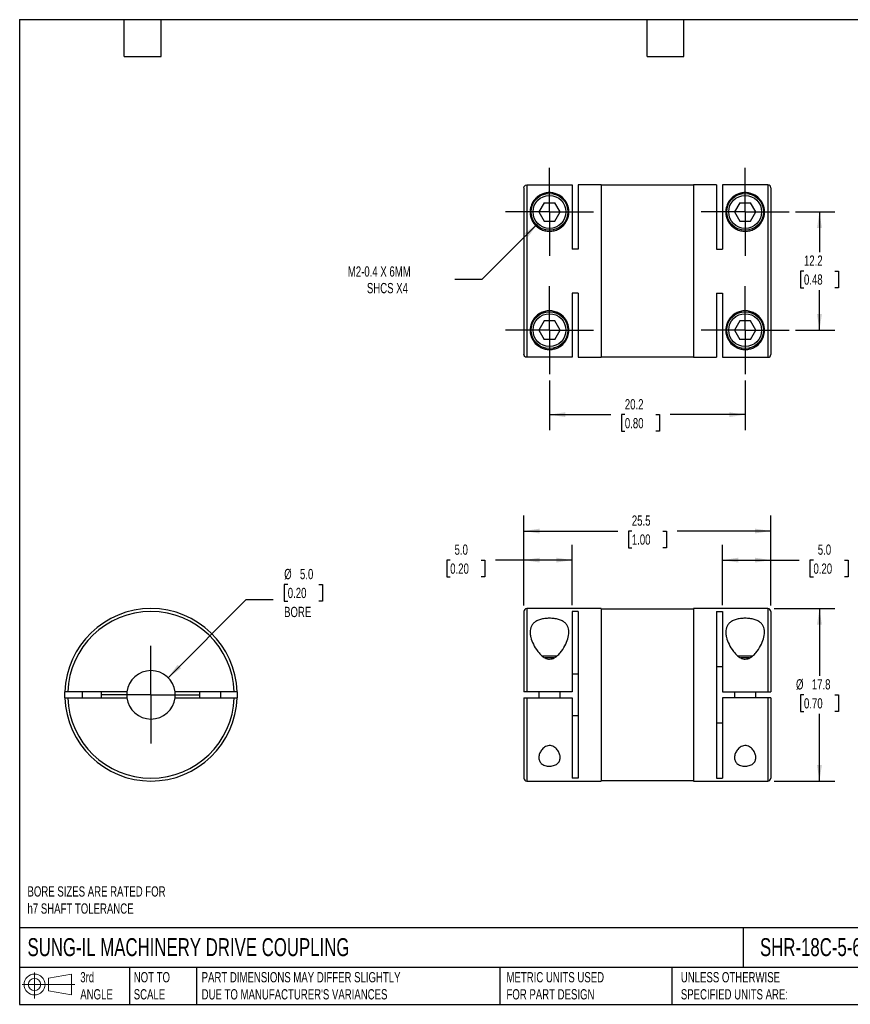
# Model space of a CAD drawing. Header units: millimetres. Extents: x 3 to 137, y 3 to 105.
# Tile 1 of 2: x 3 to 89, y 3 to 105. Entities that reach past the tile are written whole.
import ezdxf

# ---------------------------------------------------------------- set-up
doc = ezdxf.new("R2010")
doc.units = ezdxf.units.MM
doc.header["$LTSCALE"] = 0.5
doc.linetypes.add('SLD-Center', pattern=[19.05, 15.24, -1.27, 1.27, -1.27])
doc.linetypes.add('SLD-Solid', pattern=[0])
doc.layers.add('CENTER', color=40, linetype='SLD-Center')
doc.layers.add('SLD-DEFPOINTS', color=7, linetype='Continuous')
doc.layers.add('DIMENSIONS', color=140, linetype='SLD-Solid', lineweight=25)
doc.layers.add('TEXT', color=140, linetype='SLD-Solid', lineweight=25)
doc.styles.add('SLDTEXTSTYLE0', font='TXT', dxfattribs={"width": 0.7})
doc.dimstyles.new('SLDDIMSTYLE0', dxfattribs={"dimtxt": 1.079004, "dimasz": 1.651, "dimexe": 0, "dimexo": 0.0625, "dimgap": 0.269751, "dimtad": 0, "dimtih": 1, "dimtoh": 1, "dimdec": 1, "dimrnd": 1e-09, "dimzin": 4, "dimdsep": 46, "dimtxsty": 'SLDTEXTSTYLE0', "dimsah": 1, "dimcen": 0.09, "dimadec": 0, "dimazin": 1, "dimtfac": 1, "dimtdec": 1, "dimtofl": 0, "dimtmove": 0, "dimatfit": 3, "dimfxl": 0, "dimfrac": 2, "dimtolj": 1, "dimtzin": 12, "dimarcsym": 0})
doc.dimstyles.new('SLDDIMSTYLE1', dxfattribs={"dimtxt": 1.079004, "dimasz": 1.651, "dimexe": 0, "dimexo": 0.0625, "dimgap": 0.269751, "dimtad": 0, "dimtih": 1, "dimtoh": 1, "dimdec": 1, "dimrnd": 1e-09, "dimzin": 12, "dimdsep": 46, "dimtxsty": 'SLDTEXTSTYLE0', "dimsah": 1, "dimcen": 0.09, "dimadec": 0, "dimazin": 3, "dimtfac": 1, "dimtdec": 1, "dimtofl": 0, "dimtmove": 0, "dimatfit": 3, "dimfxl": 0, "dimfrac": 2, "dimtolj": 1, "dimtzin": 12, "dimarcsym": 0})
doc.dimstyles.new('SLDDIMSTYLE3', dxfattribs={"dimtxt": 1.079004, "dimasz": 1.651, "dimexe": 0, "dimexo": 0.0625, "dimgap": 0.269751, "dimtad": 0, "dimtih": 1, "dimtoh": 1, "dimdec": 1, "dimrnd": 1e-09, "dimzin": 12, "dimdsep": 46, "dimtxsty": 'SLDTEXTSTYLE0', "dimsah": 1, "dimcen": 0, "dimadec": 0, "dimazin": 3, "dimtfac": 1, "dimtdec": 1, "dimtofl": 0, "dimtmove": 0, "dimatfit": 3, "dimfxl": 0, "dimfrac": 2, "dimtolj": 1, "dimtzin": 12, "dimarcsym": 0})
doc.dimstyles.new('SLDDIMSTYLE4', dxfattribs={"dimtxt": 1.079004, "dimasz": 1.651, "dimexe": 0, "dimexo": 0.0625, "dimgap": 0.269751, "dimtad": 0, "dimtih": 1, "dimtoh": 1, "dimdec": 1, "dimrnd": 1e-09, "dimzin": 4, "dimdsep": 46, "dimtxsty": 'SLDTEXTSTYLE0', "dimsah": 1, "dimcen": 0, "dimadec": 0, "dimazin": 1, "dimtfac": 1, "dimtdec": 1, "dimtofl": 0, "dimtmove": 0, "dimatfit": 3, "dimfxl": 0, "dimfrac": 2, "dimtolj": 1, "dimtzin": 12, "dimarcsym": 0})

# ---------------------------------------------------------------- blocks, each defined once
blk = doc.blocks.new('Block11')
at = {"color": 7, "linetype": 'SLD-Solid', "lineweight": 18}
for p, q in [((1.29, 2.66), (1.29, 0)), ((2.74, 2.08), (5.09, 2.52)), ((2.74, 0.8), (2.74, 2.08)), ((5.09, 2.52), (5.09, 0.37)), ((0, 1.44), (5.44, 1.44)), ((2.74, 0.8), (5.09, 0.37))]:
    blk.add_line(p, q, dxfattribs=at)
for radius in [1.08, 0.643]:
    blk.add_circle((1.29, 1.44), radius, dxfattribs=at)
blk = doc.blocks.new('Block12')
at = {"layer": 'SLD-DEFPOINTS'}
blk.add_blockref('Block11', (0, 0), dxfattribs=at)
blk = doc.blocks.new('_D')
at = {"layer": 'DIMENSIONS'}
for p, q in [((75.72, 44.35), (75.72, 50.6)), ((80.72, 44.34), (80.72, 50.6)), ((75.72, 49.01), (80.72, 49.01)), ((80.72, 49.01), (83.66, 49.01)), ((85.12, 49.01), (84.76, 49.01)), ((84.76, 49.01), (84.76, 47.29)), ((88.32, 49.01), (88.69, 49.01)), ((88.69, 49.01), (88.69, 47.29)), ((84.76, 47.29), (85.12, 47.29)), ((88.69, 47.29), (88.32, 47.29))]:
    blk.add_line(p, q, dxfattribs=at)
for points in [[(75.72, 49.01), (77.37, 48.76), (77.37, 49.26)], [(80.72, 49.01), (79.07, 49.26), (79.07, 48.76)]]:
    blk.add_solid(points, dxfattribs=at)
at = {"layer": 'DIMENSIONS', "char_height": 1.058, "attachment_point": 1, "style": 'SLDTEXTSTYLE0'}
for s, insert in [('5.0', (85.57, 50.62)), ('0.20', (85.12, 48.66))]:
    blk.add_mtext(s, dxfattribs=dict(at, insert=insert))
blk = doc.blocks.new('_D_1')
at = {"layer": 'DIMENSIONS'}
for p, q in [((55.22, 44.34), (55.22, 50.6)), ((60.22, 44.35), (60.22, 50.6)), ((47.62, 49.01), (47.26, 49.01)), ((47.26, 49.01), (47.26, 47.29)), ((50.83, 49.01), (51.19, 49.01)), ((51.19, 49.01), (51.19, 47.29)), ((55.22, 49.01), (52.29, 49.01)), ((60.22, 49.01), (55.22, 49.01)), ((47.26, 47.29), (47.62, 47.29)), ((51.19, 47.29), (50.83, 47.29))]:
    blk.add_line(p, q, dxfattribs=at)
for points in [[(55.22, 49.01), (56.87, 48.76), (56.87, 49.26)], [(60.22, 49.01), (58.57, 49.26), (58.57, 48.76)]]:
    blk.add_solid(points, dxfattribs=at)
at = {"layer": 'DIMENSIONS', "char_height": 1.058, "attachment_point": 1, "style": 'SLDTEXTSTYLE0'}
for s, insert in [('5.0', (48.07, 50.62)), ('0.20', (47.62, 48.66))]:
    blk.add_mtext(s, dxfattribs=dict(at, insert=insert))
blk = doc.blocks.new('_D_2')
at = {"layer": 'DIMENSIONS'}
for p, q in [((55.22, 44.34), (55.22, 53.6)), ((80.72, 44.34), (80.72, 53.6)), ((55.22, 52.01), (64.91, 52.01)), ((66.37, 52.01), (66.01, 52.01)), ((66.01, 52.01), (66.01, 50.29)), ((69.58, 52.01), (69.94, 52.01)), ((69.94, 52.01), (69.94, 50.29)), ((80.72, 52.01), (71.04, 52.01)), ((66.01, 50.29), (66.37, 50.29)), ((69.94, 50.29), (69.58, 50.29))]:
    blk.add_line(p, q, dxfattribs=at)
for points in [[(55.22, 52.01), (56.87, 51.76), (56.87, 52.26)], [(80.72, 52.01), (79.07, 52.26), (79.07, 51.76)]]:
    blk.add_solid(points, dxfattribs=at)
at = {"layer": 'DIMENSIONS', "char_height": 1.058, "attachment_point": 1, "style": 'SLDTEXTSTYLE0'}
for s, insert in [('25.5', (66.37, 53.62)), ('1.00', (66.37, 51.66))]:
    blk.add_mtext(s, dxfattribs=dict(at, insert=insert))
blk = doc.blocks.new('_D_3')
at = {"layer": 'DIMENSIONS'}
for p, q in [((81.06, 44.01), (87.33, 44.01)), ((85.74, 44.01), (85.74, 37.07)), ((84.14, 35.11), (83.77, 35.11)), ((83.77, 35.11), (83.77, 33.39)), ((87.34, 35.11), (87.7, 35.11)), ((87.7, 35.11), (87.7, 33.39)), ((83.77, 33.39), (84.14, 33.39)), ((85.74, 26.21), (85.74, 33.15)), ((87.7, 33.39), (87.34, 33.39)), ((81.06, 26.21), (87.33, 26.21))]:
    blk.add_line(p, q, dxfattribs=at)
for points in [[(85.74, 44.01), (85.49, 42.36), (85.99, 42.36)], [(85.74, 26.21), (85.99, 27.86), (85.49, 27.86)]]:
    blk.add_solid(points, dxfattribs=at)
at = {"layer": 'DIMENSIONS', "char_height": 1.058, "attachment_point": 1, "style": 'SLDTEXTSTYLE0'}
for s, insert in [('%%c', (83.32, 36.72)), ('17.8', (84.95, 36.72)), ('0.70', (84.14, 34.76))]:
    blk.add_mtext(s, dxfattribs=dict(at, insert=insert))
blk = doc.blocks.new('_D_5')
at = {"layer": 'DIMENSIONS'}
for p, q in [((57.87, 67.56), (57.87, 62.43)), ((78.07, 67.56), (78.07, 62.43)), ((57.87, 64.02), (64.19, 64.02)), ((65.65, 64.02), (65.29, 64.02)), ((65.29, 64.02), (65.29, 62.3)), ((68.86, 64.02), (69.22, 64.02)), ((69.22, 64.02), (69.22, 62.3)), ((78.07, 64.02), (70.32, 64.02)), ((65.29, 62.3), (65.65, 62.3)), ((69.22, 62.3), (68.86, 62.3))]:
    blk.add_line(p, q, dxfattribs=at)
for points in [[(57.87, 64.02), (59.52, 63.77), (59.52, 64.27)], [(78.07, 64.02), (76.42, 64.27), (76.42, 63.77)]]:
    blk.add_solid(points, dxfattribs=at)
at = {"layer": 'DIMENSIONS', "char_height": 1.058, "attachment_point": 1, "style": 'SLDTEXTSTYLE0'}
for s, insert in [('20.2', (65.65, 65.62)), ('0.80', (65.65, 63.67))]:
    blk.add_mtext(s, dxfattribs=dict(at, insert=insert))
blk = doc.blocks.new('_D_6')
at = {"layer": 'DIMENSIONS'}
for p, q in [((83.25, 84.94), (87.33, 84.94)), ((85.74, 84.94), (85.74, 80.79)), ((84.14, 78.84), (83.77, 78.84)), ((83.77, 78.84), (83.77, 77.12)), ((87.34, 78.84), (87.7, 78.84)), ((87.7, 78.84), (87.7, 77.12)), ((83.77, 77.12), (84.14, 77.12)), ((85.74, 72.74), (85.74, 76.88)), ((87.7, 77.12), (87.34, 77.12)), ((83.25, 72.74), (87.33, 72.74))]:
    blk.add_line(p, q, dxfattribs=at)
for points in [[(85.74, 84.94), (85.49, 83.29), (85.99, 83.29)], [(85.74, 72.74), (85.99, 74.39), (85.49, 74.39)]]:
    blk.add_solid(points, dxfattribs=at)
at = {"layer": 'DIMENSIONS', "char_height": 1.058, "attachment_point": 1, "style": 'SLDTEXTSTYLE0'}
for s, insert in [('12.2', (84.14, 80.44)), ('0.48', (84.14, 78.49))]:
    blk.add_mtext(s, dxfattribs=dict(at, insert=insert))
blk = doc.blocks.new('_D_7')
at = {"layer": 'DIMENSIONS'}
for p, q in [((56.67, 83.73), (50.89, 77.96)), ((50.89, 77.96), (48.11, 77.96))]:
    blk.add_line(p, q, dxfattribs=at)
blk.add_solid([(56.67, 83.73), (55.32, 82.75), (55.68, 82.39)], dxfattribs=at)
at = {"layer": 'DIMENSIONS', "attachment_point": 1, "style": 'SLDTEXTSTYLE0'}
for s, insert, char_height in [('M2-0.4 X 6MM', (37.05, 79.32), 1.0583), ('SHCS X4', (39.02, 77.61), 1.058)]:
    blk.add_mtext(s, dxfattribs=dict(at, insert=insert, char_height=char_height))
blk = doc.blocks.new('SW_CENTERMARKSYMBOL_1')
at = {"layer": 'CENTER', "color": 0}
for p, q in [((0, 2.54), (0, 4.54)), ((0, 0), (0, 2.54)), ((-2.54, 0), (-4.54, 0)), ((0, 0), (-2.54, 0)), ((0, 0), (0, -2.54)), ((0, 0), (2.54, 0)), ((2.54, 0), (4.54, 0)), ((0, -2.54), (0, -4.54))]:
    blk.add_line(p, q, dxfattribs=at)
blk = doc.blocks.new('SW_CENTERMARKSYMBOL_2')
at = {"layer": 'CENTER', "color": 0}
for p, q in [((0, 2.54), (0, 4.54)), ((0, 0), (0, 2.54)), ((-2.54, 0), (-4.54, 0)), ((0, 0), (-2.54, 0)), ((0, 0), (0, -2.54)), ((0, 0), (2.54, 0)), ((2.54, 0), (4.54, 0)), ((0, -2.54), (0, -4.54))]:
    blk.add_line(p, q, dxfattribs=at)
blk = doc.blocks.new('SW_CENTERMARKSYMBOL_3')
at = {"layer": 'CENTER', "color": 0}
for p, q in [((0, 2.54), (0, 4.54)), ((0, 0), (0, 2.54)), ((-2.54, 0), (-4.54, 0)), ((0, 0), (-2.54, 0)), ((0, 0), (0, -2.54)), ((0, 0), (2.54, 0)), ((2.54, 0), (4.54, 0)), ((0, -2.54), (0, -4.54))]:
    blk.add_line(p, q, dxfattribs=at)
blk = doc.blocks.new('SW_CENTERMARKSYMBOL_4')
at = {"layer": 'CENTER', "color": 0}
for p, q in [((0, 2.54), (0, 4.54)), ((0, 0), (0, 2.54)), ((-2.54, 0), (-4.54, 0)), ((0, 0), (-2.54, 0)), ((0, 0), (0, -2.54)), ((0, 0), (2.54, 0)), ((2.54, 0), (4.54, 0)), ((0, -2.54), (0, -4.54))]:
    blk.add_line(p, q, dxfattribs=at)
blk = doc.blocks.new('_D_8')
at = {"layer": 'DIMENSIONS'}
for p, q in [((30.85, 46.5), (30.48, 46.5)), ((30.48, 46.5), (30.48, 44.78)), ((34.05, 46.5), (34.42, 46.5)), ((34.42, 46.5), (34.42, 44.78)), ((18.5, 36.88), (26.55, 44.93)), ((26.55, 44.93), (29.33, 44.93)), ((30.48, 44.78), (30.85, 44.78)), ((34.42, 44.78), (34.05, 44.78))]:
    blk.add_line(p, q, dxfattribs=at)
blk.add_solid([(18.5, 36.88), (19.84, 37.86), (19.48, 38.22)], dxfattribs=at)
at = {"layer": 'DIMENSIONS', "char_height": 1.058, "attachment_point": 1, "style": 'SLDTEXTSTYLE0'}
for s, insert in [('%%c', (30.48, 48.1)), ('5.0', (32.11, 48.1)), ('0.20', (30.85, 46.15)), ('BORE', (30.47, 44.19))]:
    blk.add_mtext(s, dxfattribs=dict(at, insert=insert))
blk = doc.blocks.new('SW_CENTERMARKSYMBOL_5')
at = {"layer": 'CENTER', "color": 0}
for p, q in [((0, 2.54), (0, 5.04)), ((0, 0), (0, 2.54)), ((-2.54, 0), (-5.04, 0)), ((0, 0), (-2.54, 0)), ((0, 0), (0, -2.54)), ((0, 0), (2.54, 0)), ((2.54, 0), (5.04, 0)), ((0, -2.54), (0, -5.04))]:
    blk.add_line(p, q, dxfattribs=at)

msp = doc.modelspace()

# ---------------------------------------------------------------- linework, layer by layer
for p, q in [((55.22, 87.43), (55.22, 70.24)), ((55.52, 87.73), (55.52, 69.94)), ((55.52, 87.73), (60.22, 87.73)), ((60.22, 87.73), (60.22, 81.11)), ((63.22, 87.74), (60.82, 87.74)), ((60.82, 87.74), (60.82, 81.11)), ((63.22, 87.74), (63.22, 69.94)), ((72.72, 87.69), (63.22, 87.69)), ((75.12, 87.74), (72.72, 87.74)), ((72.72, 87.74), (72.72, 69.94)), ((75.12, 87.74), (75.12, 81.11)), ((75.72, 87.73), (75.72, 81.11)), ((80.42, 87.73), (75.72, 87.73)), ((80.42, 87.73), (80.42, 69.94)), ((80.72, 87.43), (80.72, 70.24)), ((57.32, 85.89), (56.78, 84.94)), ((57.32, 85.89), (58.42, 85.89)), ((58.97, 84.94), (58.42, 85.89)), ((77.52, 85.89), (76.98, 84.94)), ((77.52, 85.89), (78.62, 85.89)), ((79.17, 84.94), (78.62, 85.89)), ((56.78, 84.94), (57.32, 83.99)), ((58.42, 83.99), (58.97, 84.94)), ((76.98, 84.94), (77.52, 83.99)), ((78.62, 83.99), (79.17, 84.94)), ((57.32, 83.99), (58.42, 83.99)), ((77.52, 83.99), (78.62, 83.99)), ((60.82, 81.11), (60.22, 81.11)), ((75.12, 81.11), (75.72, 81.11)), ((60.82, 76.56), (60.22, 76.56)), ((60.22, 76.56), (60.22, 69.94)), ((60.82, 76.56), (60.82, 69.94)), ((75.12, 76.56), (75.72, 76.56)), ((75.12, 76.56), (75.12, 69.94)), ((75.72, 76.56), (75.72, 69.94)), ((57.32, 73.69), (56.78, 72.74)), ((58.42, 73.69), (57.32, 73.69)), ((58.97, 72.74), (58.42, 73.69)), ((77.52, 73.69), (76.98, 72.74)), ((78.62, 73.69), (77.52, 73.69)), ((79.17, 72.74), (78.62, 73.69)), ((56.78, 72.74), (57.32, 71.79)), ((58.42, 71.79), (58.97, 72.74)), ((76.98, 72.74), (77.52, 71.79)), ((78.62, 71.79), (79.17, 72.74)), ((58.42, 71.79), (57.32, 71.79)), ((78.62, 71.79), (77.52, 71.79)), ((60.22, 69.94), (55.52, 69.94)), ((60.82, 69.94), (63.22, 69.94)), ((63.22, 69.99), (72.72, 69.99)), ((72.72, 69.94), (75.12, 69.94)), ((75.72, 69.94), (80.42, 69.94)), ((55.22, 43.71), (55.22, 35.41)), ((63.22, 44.01), (55.52, 44.01)), ((55.52, 44.01), (55.52, 35.41)), ((60.82, 43.71), (60.22, 43.71)), ((60.22, 43.71), (60.22, 35.41)), ((60.82, 43.71), (60.82, 26.5)), ((63.22, 44.01), (63.22, 26.21)), ((72.72, 43.96), (63.22, 43.96)), ((80.42, 44.01), (72.72, 44.01)), ((72.72, 44.01), (72.72, 26.21)), ((75.12, 43.71), (75.72, 43.71)), ((75.12, 43.71), (75.12, 26.5)), ((75.72, 43.71), (75.72, 35.41)), ((80.42, 44.01), (80.42, 35.41)), ((80.72, 43.71), (80.72, 35.41)), ((58.63, 39.11), (57.11, 39.11)), ((58.32, 38.91), (57.43, 38.91)), ((78.83, 39.11), (77.31, 39.11)), ((78.52, 38.91), (77.63, 38.91)), ((75.72, 38), (75.12, 38)), ((60.22, 37.26), (60.82, 37.26)), ((14.25, 35.41), (8.13, 35.41)), ((8.13, 34.81), (14.25, 34.81)), ((9.63, 35.41), (9.63, 34.81)), ((11.63, 34.81), (11.63, 35.41)), ((25.32, 35.41), (19.21, 35.41)), ((19.21, 34.81), (25.32, 34.81)), ((21.73, 35.41), (21.73, 34.81)), ((23.93, 34.81), (23.93, 35.41)), ((55.22, 34.81), (55.22, 26.51)), ((60.22, 35.41), (55.52, 35.41)), ((55.52, 34.81), (60.22, 34.81)), ((55.52, 34.81), (55.52, 26.21)), ((56.77, 35.41), (56.77, 34.81)), ((58.97, 34.81), (58.97, 35.41)), ((60.22, 34.81), (60.22, 26.5)), ((75.72, 35.41), (80.42, 35.41)), ((75.72, 34.81), (75.72, 26.5)), ((80.42, 34.81), (75.72, 34.81)), ((76.97, 35.41), (76.97, 34.81)), ((79.17, 34.81), (79.17, 35.41)), ((80.42, 34.81), (80.42, 26.21)), ((80.72, 34.81), (80.72, 26.51)), ((60.82, 32.95), (60.22, 32.95)), ((75.12, 32.22), (75.72, 32.22)), ((60.82, 26.5), (60.22, 26.5)), ((75.12, 26.5), (75.72, 26.5)), ((55.52, 26.21), (63.22, 26.21)), ((63.22, 26.26), (72.72, 26.26)), ((72.72, 26.21), (80.42, 26.21))]:
    msp.add_line(p, q)
at = {"flags": 128}
for points in [[(7.83, 34.81), (7.83, 35.11), (7.83, 35.41)], [(25.62, 35.41), (25.63, 35.11), (25.62, 34.81)]]:
    msp.add_lwpolyline(points, dxfattribs=at)
for centre, radius in [((57.87, 84.94), 1.9), ((57.87, 84.94), 1.7), ((78.07, 84.94), 1.9), ((78.07, 84.94), 1.7), ((57.87, 72.74), 1.9), ((57.87, 72.74), 1.7), ((78.07, 72.74), 1.9), ((78.07, 72.74), 1.7)]:
    msp.add_circle(centre, radius)
for centre, radius, start, end in [((16.73, 35.11), 8.9, 1.9317, 178.0683), ((16.73, 35.11), 8.6, 1.9991, 178.0009), ((55.52, 43.71), 0.3, 90, 180), ((80.42, 43.71), 0.3, 0, 90), ((16.73, 35.11), 2.5, 6.8921, 173.1079), ((16.73, 35.11), 8.9, 181.9317, 358.0683), ((16.73, 35.11), 8.6, 181.9991, 358.0009), ((16.73, 35.11), 2.5, 173.1079, 186.8921), ((16.73, 35.11), 2.5, 186.8921, 353.1079), ((16.73, 35.11), 2.5, 353.1079, 6.8921), ((55.52, 26.51), 0.3, 180, 270), ((80.42, 26.51), 0.3, 270, 0)]:
    msp.add_arc(centre, radius, start, end)
for points, knots in [([(55.22, 87.43), (55.22, 87.51), (55.25, 87.59), (55.37, 87.7), (55.44, 87.73), (55.52, 87.73)], [0, 0, 0, 0, 0.5, 0.5, 1, 1, 1, 1]), ([(80.72, 87.43), (80.72, 87.51), (80.69, 87.59), (80.58, 87.7), (80.5, 87.73), (80.42, 87.73)], [0, 0, 0, 0, 0.5, 0.5, 1, 1, 1, 1]), ([(57.87, 82.94), (57.71, 82.94), (57.54, 82.96), (57.23, 83.04), (57.08, 83.09), (56.8, 83.24), (56.67, 83.33), (56.44, 83.53), (56.34, 83.64), (56.17, 83.87), (56.1, 83.99), (55.99, 84.24), (55.95, 84.36), (55.89, 84.61), (55.88, 84.73), (55.87, 84.97), (55.87, 85.09), (55.92, 85.43), (55.99, 85.64), (56.18, 86.02), (56.3, 86.19), (56.53, 86.43), (56.62, 86.5), (56.8, 86.63), (56.9, 86.69), (57.13, 86.8), (57.26, 86.85), (57.54, 86.91), (57.71, 86.94), (57.95, 86.94), (58.03, 86.93), (58.19, 86.91), (58.26, 86.9), (58.48, 86.85), (58.6, 86.8), (58.95, 86.64), (59.13, 86.51), (59.44, 86.2), (59.56, 86.03), (59.76, 85.64), (59.82, 85.43), (59.88, 84.98), (59.88, 84.74), (59.77, 84.24), (59.66, 83.99), (59.4, 83.64), (59.3, 83.53), (59.07, 83.33), (58.94, 83.24), (58.66, 83.09), (58.51, 83.03), (58.2, 82.96), (58.04, 82.94), (57.87, 82.94)], [0, 0, 0, 0, 0.03125, 0.03125, 0.0625, 0.0625, 0.09375, 0.09375, 0.125, 0.125, 0.15625, 0.15625, 0.1875, 0.1875, 0.21875, 0.21875, 0.25, 0.25, 0.3125, 0.3125, 0.375, 0.375, 0.40625, 0.40625, 0.4375, 0.4375, 0.46875, 0.46875, 0.5, 0.5, 0.515625, 0.515625, 0.53125, 0.53125, 0.5625, 0.5625, 0.625, 0.625, 0.6875, 0.6875, 0.75, 0.75, 0.8125, 0.8125, 0.875, 0.875, 0.90625, 0.90625, 0.9375, 0.9375, 0.96875, 0.96875, 1, 1, 1, 1]), ([(78.07, 82.94), (77.91, 82.94), (77.74, 82.96), (77.43, 83.04), (77.28, 83.09), (77, 83.24), (76.87, 83.33), (76.64, 83.53), (76.54, 83.64), (76.37, 83.87), (76.3, 83.99), (76.19, 84.24), (76.15, 84.36), (76.09, 84.61), (76.08, 84.73), (76.07, 84.97), (76.07, 85.09), (76.12, 85.43), (76.19, 85.64), (76.38, 86.02), (76.5, 86.19), (76.73, 86.43), (76.82, 86.5), (77, 86.63), (77.1, 86.69), (77.33, 86.8), (77.46, 86.85), (77.74, 86.91), (77.91, 86.94), (78.15, 86.94), (78.23, 86.93), (78.39, 86.91), (78.46, 86.9), (78.68, 86.85), (78.8, 86.8), (79.15, 86.64), (79.33, 86.51), (79.64, 86.2), (79.76, 86.03), (79.96, 85.64), (80.02, 85.43), (80.08, 84.98), (80.08, 84.74), (79.97, 84.24), (79.86, 83.99), (79.6, 83.64), (79.5, 83.53), (79.27, 83.33), (79.14, 83.24), (78.86, 83.09), (78.71, 83.03), (78.4, 82.96), (78.24, 82.94), (78.07, 82.94)], [0, 0, 0, 0, 0.03125, 0.03125, 0.0625, 0.0625, 0.09375, 0.09375, 0.125, 0.125, 0.15625, 0.15625, 0.1875, 0.1875, 0.21875, 0.21875, 0.25, 0.25, 0.3125, 0.3125, 0.375, 0.375, 0.40625, 0.40625, 0.4375, 0.4375, 0.46875, 0.46875, 0.5, 0.5, 0.515625, 0.515625, 0.53125, 0.53125, 0.5625, 0.5625, 0.625, 0.625, 0.6875, 0.6875, 0.75, 0.75, 0.8125, 0.8125, 0.875, 0.875, 0.90625, 0.90625, 0.9375, 0.9375, 0.96875, 0.96875, 1, 1, 1, 1]), ([(59.87, 72.74), (59.87, 72.5), (59.83, 72.28), (59.69, 71.87), (59.58, 71.68), (59.32, 71.34), (59.16, 71.19), (58.87, 71), (58.77, 70.94), (58.53, 70.84), (58.39, 70.8), (58.17, 70.76), (58.09, 70.75), (57.93, 70.74), (57.84, 70.74), (57.68, 70.74), (57.6, 70.75), (57.45, 70.78), (57.38, 70.8), (57.18, 70.86), (57.06, 70.91), (56.84, 71.02), (56.74, 71.08), (56.47, 71.29), (56.33, 71.45), (56.09, 71.8), (56, 72), (55.91, 72.32), (55.89, 72.43), (55.87, 72.66), (55.87, 72.78), (55.9, 73.14), (55.96, 73.4), (56.15, 73.76), (56.23, 73.88), (56.41, 74.11), (56.52, 74.22), (56.76, 74.41), (56.9, 74.49), (57.19, 74.62), (57.34, 74.67), (57.66, 74.73), (57.83, 74.74), (58.15, 74.72), (58.31, 74.69), (58.62, 74.6), (58.77, 74.53), (59.04, 74.37), (59.16, 74.28), (59.37, 74.07), (59.47, 73.95), (59.62, 73.72), (59.68, 73.6), (59.83, 73.22), (59.87, 72.98), (59.87, 72.74)], [0, 0, 0, 0, 0.0625, 0.0625, 0.125, 0.125, 0.1875, 0.1875, 0.21875, 0.21875, 0.25, 0.25, 0.265625, 0.265625, 0.28125, 0.28125, 0.296875, 0.296875, 0.3125, 0.3125, 0.34375, 0.34375, 0.375, 0.375, 0.4375, 0.4375, 0.5, 0.5, 0.53125, 0.53125, 0.5625, 0.5625, 0.625, 0.625, 0.65625, 0.65625, 0.6875, 0.6875, 0.71875, 0.71875, 0.75, 0.75, 0.78125, 0.78125, 0.8125, 0.8125, 0.84375, 0.84375, 0.875, 0.875, 0.90625, 0.90625, 0.9375, 0.9375, 1, 1, 1, 1]), ([(80.07, 72.74), (80.07, 72.5), (80.03, 72.28), (79.89, 71.87), (79.78, 71.68), (79.52, 71.34), (79.36, 71.19), (79.07, 71), (78.97, 70.94), (78.73, 70.84), (78.59, 70.8), (78.37, 70.76), (78.29, 70.75), (78.13, 70.74), (78.04, 70.74), (77.88, 70.74), (77.8, 70.75), (77.65, 70.78), (77.58, 70.8), (77.38, 70.86), (77.26, 70.91), (77.04, 71.02), (76.94, 71.08), (76.67, 71.29), (76.53, 71.45), (76.29, 71.8), (76.2, 72), (76.11, 72.32), (76.09, 72.43), (76.07, 72.66), (76.07, 72.78), (76.1, 73.14), (76.16, 73.4), (76.35, 73.76), (76.43, 73.88), (76.61, 74.11), (76.72, 74.22), (76.96, 74.41), (77.1, 74.49), (77.39, 74.62), (77.54, 74.67), (77.86, 74.73), (78.03, 74.74), (78.35, 74.72), (78.51, 74.69), (78.82, 74.6), (78.97, 74.53), (79.24, 74.37), (79.36, 74.28), (79.57, 74.07), (79.67, 73.95), (79.82, 73.72), (79.88, 73.6), (80.03, 73.22), (80.07, 72.98), (80.07, 72.74)], [0, 0, 0, 0, 0.0625, 0.0625, 0.125, 0.125, 0.1875, 0.1875, 0.21875, 0.21875, 0.25, 0.25, 0.265625, 0.265625, 0.28125, 0.28125, 0.296875, 0.296875, 0.3125, 0.3125, 0.34375, 0.34375, 0.375, 0.375, 0.4375, 0.4375, 0.5, 0.5, 0.53125, 0.53125, 0.5625, 0.5625, 0.625, 0.625, 0.65625, 0.65625, 0.6875, 0.6875, 0.71875, 0.71875, 0.75, 0.75, 0.78125, 0.78125, 0.8125, 0.8125, 0.84375, 0.84375, 0.875, 0.875, 0.90625, 0.90625, 0.9375, 0.9375, 1, 1, 1, 1]), ([(55.52, 69.94), (55.44, 69.94), (55.37, 69.97), (55.25, 70.08), (55.22, 70.16), (55.22, 70.24)], [0, 0, 0, 0, 0.5, 0.5, 1, 1, 1, 1]), ([(80.42, 69.94), (80.5, 69.94), (80.58, 69.97), (80.69, 70.08), (80.72, 70.16), (80.72, 70.24)], [0, 0, 0, 0, 0.5, 0.5, 1, 1, 1, 1]), ([(59.87, 41.59), (59.87, 41.37), (59.83, 41.13), (59.69, 40.65), (59.58, 40.41), (59.32, 39.92), (59.16, 39.68), (58.87, 39.33), (58.77, 39.22), (58.53, 39.02), (58.39, 38.93), (58.17, 38.84), (58.09, 38.82), (57.93, 38.8), (57.84, 38.79), (57.68, 38.81), (57.6, 38.83), (57.45, 38.89), (57.38, 38.93), (57.18, 39.05), (57.06, 39.15), (56.84, 39.37), (56.74, 39.48), (56.47, 39.83), (56.33, 40.08), (56.09, 40.57), (56, 40.81), (55.91, 41.17), (55.89, 41.29), (55.87, 41.52), (55.87, 41.63), (55.9, 41.96), (55.96, 42.16), (56.15, 42.42), (56.23, 42.51), (56.41, 42.65), (56.52, 42.72), (56.76, 42.83), (56.9, 42.88), (57.19, 42.95), (57.34, 42.97), (57.66, 43.01), (57.83, 43.01), (58.15, 43), (58.31, 42.99), (58.62, 42.94), (58.77, 42.9), (59.04, 42.81), (59.16, 42.75), (59.37, 42.63), (59.47, 42.55), (59.62, 42.39), (59.68, 42.3), (59.83, 42.02), (59.87, 41.81), (59.87, 41.59)], [0, 0, 0, 0, 0.0625, 0.0625, 0.125, 0.125, 0.1875, 0.1875, 0.21875, 0.21875, 0.25, 0.25, 0.265625, 0.265625, 0.28125, 0.28125, 0.296875, 0.296875, 0.3125, 0.3125, 0.34375, 0.34375, 0.375, 0.375, 0.4375, 0.4375, 0.5, 0.5, 0.53125, 0.53125, 0.5625, 0.5625, 0.625, 0.625, 0.65625, 0.65625, 0.6875, 0.6875, 0.71875, 0.71875, 0.75, 0.75, 0.78125, 0.78125, 0.8125, 0.8125, 0.84375, 0.84375, 0.875, 0.875, 0.90625, 0.90625, 0.9375, 0.9375, 1, 1, 1, 1]), ([(80.07, 41.59), (80.07, 41.37), (80.03, 41.13), (79.89, 40.65), (79.78, 40.41), (79.52, 39.92), (79.36, 39.68), (79.07, 39.33), (78.97, 39.22), (78.73, 39.02), (78.59, 38.93), (78.37, 38.84), (78.29, 38.82), (78.13, 38.8), (78.04, 38.79), (77.88, 38.81), (77.8, 38.83), (77.65, 38.89), (77.58, 38.93), (77.38, 39.05), (77.26, 39.15), (77.04, 39.37), (76.94, 39.48), (76.67, 39.83), (76.53, 40.08), (76.29, 40.57), (76.2, 40.81), (76.11, 41.17), (76.09, 41.29), (76.07, 41.52), (76.07, 41.63), (76.1, 41.96), (76.16, 42.16), (76.35, 42.42), (76.43, 42.51), (76.61, 42.65), (76.72, 42.72), (76.96, 42.83), (77.1, 42.88), (77.39, 42.95), (77.54, 42.97), (77.86, 43.01), (78.03, 43.01), (78.35, 43), (78.51, 42.99), (78.82, 42.94), (78.97, 42.9), (79.24, 42.81), (79.36, 42.75), (79.57, 42.63), (79.67, 42.55), (79.82, 42.39), (79.88, 42.3), (80.03, 42.02), (80.07, 41.81), (80.07, 41.59)], [0, 0, 0, 0, 0.0625, 0.0625, 0.125, 0.125, 0.1875, 0.1875, 0.21875, 0.21875, 0.25, 0.25, 0.265625, 0.265625, 0.28125, 0.28125, 0.296875, 0.296875, 0.3125, 0.3125, 0.34375, 0.34375, 0.375, 0.375, 0.4375, 0.4375, 0.5, 0.5, 0.53125, 0.53125, 0.5625, 0.5625, 0.625, 0.625, 0.65625, 0.65625, 0.6875, 0.6875, 0.71875, 0.71875, 0.75, 0.75, 0.78125, 0.78125, 0.8125, 0.8125, 0.84375, 0.84375, 0.875, 0.875, 0.90625, 0.90625, 0.9375, 0.9375, 1, 1, 1, 1]), ([(8.13, 35.41), (8.06, 35.41), (7.98, 35.41), (7.87, 35.41), (7.83, 35.41), (7.83, 35.41)], [0, 0, 0, 0, 0.5, 0.5, 1, 1, 1, 1]), ([(7.83, 34.81), (7.83, 34.81), (7.87, 34.81), (7.98, 34.81), (8.06, 34.81), (8.13, 34.81)], [0, 0, 0, 0, 0.5, 0.5, 1, 1, 1, 1]), ([(25.62, 35.41), (25.62, 35.41), (25.59, 35.41), (25.48, 35.41), (25.4, 35.41), (25.32, 35.41)], [0, 0, 0, 0, 0.5, 0.5, 1, 1, 1, 1]), ([(25.32, 34.81), (25.4, 34.81), (25.48, 34.81), (25.59, 34.81), (25.62, 34.81), (25.62, 34.81)], [0, 0, 0, 0, 0.5, 0.5, 1, 1, 1, 1]), ([(55.52, 35.41), (55.44, 35.41), (55.37, 35.41), (55.25, 35.41), (55.22, 35.41), (55.22, 35.41)], [0, 0, 0, 0, 0.5, 0.5, 1, 1, 1, 1]), ([(55.22, 34.81), (55.22, 34.81), (55.25, 34.81), (55.37, 34.81), (55.44, 34.81), (55.52, 34.81)], [0, 0, 0, 0, 0.5, 0.5, 1, 1, 1, 1]), ([(80.42, 35.41), (80.5, 35.41), (80.58, 35.41), (80.69, 35.41), (80.72, 35.41), (80.72, 35.41)], [0, 0, 0, 0, 0.5, 0.5, 1, 1, 1, 1]), ([(80.72, 34.81), (80.72, 34.81), (80.69, 34.81), (80.58, 34.81), (80.5, 34.81), (80.42, 34.81)], [0, 0, 0, 0, 0.5, 0.5, 1, 1, 1, 1]), ([(58.97, 28.63), (58.97, 28.51), (58.95, 28.39), (58.85, 28.18), (58.78, 28.08), (58.57, 27.91), (58.44, 27.84), (58.12, 27.76), (57.95, 27.74), (57.6, 27.76), (57.43, 27.8), (57.16, 27.92), (57.04, 28), (56.88, 28.19), (56.83, 28.3), (56.77, 28.52), (56.77, 28.64), (56.8, 28.88), (56.83, 29.01), (56.94, 29.25), (57.02, 29.37), (57.16, 29.54), (57.21, 29.59), (57.33, 29.69), (57.4, 29.74), (57.54, 29.81), (57.62, 29.84), (57.79, 29.88), (57.88, 29.88), (58.05, 29.86), (58.14, 29.84), (58.29, 29.77), (58.36, 29.73), (58.55, 29.58), (58.65, 29.47), (58.81, 29.24), (58.87, 29.11), (58.95, 28.87), (58.97, 28.75), (58.97, 28.63)], [0, 0, 0, 0, 0.0625, 0.0625, 0.125, 0.125, 0.1875, 0.1875, 0.25, 0.25, 0.3125, 0.3125, 0.375, 0.375, 0.4375, 0.4375, 0.5, 0.5, 0.5625, 0.5625, 0.625, 0.625, 0.65625, 0.65625, 0.6875, 0.6875, 0.71875, 0.71875, 0.75, 0.75, 0.78125, 0.78125, 0.8125, 0.8125, 0.875, 0.875, 0.9375, 0.9375, 1, 1, 1, 1]), ([(79.17, 28.63), (79.17, 28.51), (79.15, 28.39), (79.05, 28.18), (78.98, 28.08), (78.77, 27.91), (78.64, 27.84), (78.32, 27.76), (78.15, 27.74), (77.8, 27.76), (77.63, 27.8), (77.36, 27.92), (77.24, 28), (77.08, 28.19), (77.03, 28.3), (76.97, 28.52), (76.97, 28.64), (77, 28.88), (77.03, 29.01), (77.14, 29.25), (77.22, 29.37), (77.36, 29.54), (77.41, 29.59), (77.53, 29.69), (77.6, 29.74), (77.74, 29.81), (77.82, 29.84), (77.99, 29.88), (78.08, 29.88), (78.25, 29.86), (78.34, 29.84), (78.49, 29.77), (78.56, 29.73), (78.75, 29.58), (78.85, 29.47), (79.01, 29.24), (79.07, 29.11), (79.15, 28.87), (79.17, 28.75), (79.17, 28.63)], [0, 0, 0, 0, 0.0625, 0.0625, 0.125, 0.125, 0.1875, 0.1875, 0.25, 0.25, 0.3125, 0.3125, 0.375, 0.375, 0.4375, 0.4375, 0.5, 0.5, 0.5625, 0.5625, 0.625, 0.625, 0.65625, 0.65625, 0.6875, 0.6875, 0.71875, 0.71875, 0.75, 0.75, 0.78125, 0.78125, 0.8125, 0.8125, 0.875, 0.875, 0.9375, 0.9375, 1, 1, 1, 1])]:
    msp.add_open_spline(points, degree=3, knots=knots)
at = {"layer": 'TEXT'}
for p, q in [((3.17, 104.78), (136.52, 104.78)), ((3.17, 104.78), (3.17, 3.17)), ((13.97, 100.97), (13.97, 104.78)), ((17.78, 100.97), (17.78, 104.78)), ((67.94, 100.97), (67.94, 104.78)), ((71.75, 100.97), (71.75, 104.78)), ((13.97, 100.97), (17.78, 100.97)), ((67.94, 100.97), (71.75, 100.97)), ((136.52, 11.06), (3.17, 11.06)), ((77.88, 11.06), (77.88, 6.98)), ((136.52, 6.98), (3.17, 6.98)), ((14.52, 6.98), (14.52, 3.17)), ((21.42, 6.98), (21.42, 3.17)), ((52.74, 6.98), (52.74, 3.17)), ((70.5, 6.98), (70.5, 3.17)), ((3.17, 3.17), (136.52, 3.17))]:
    msp.add_line(p, q, dxfattribs=at)

# ---------------------------------------------------------------- block references
at = {"layer": 'CENTER'}
for name, p in [('SW_CENTERMARKSYMBOL_3', (57.87, 84.94)), ('SW_CENTERMARKSYMBOL_1', (78.07, 84.94)), ('SW_CENTERMARKSYMBOL_4', (57.87, 72.74)), ('SW_CENTERMARKSYMBOL_2', (78.07, 72.74)), ('SW_CENTERMARKSYMBOL_5', (16.73, 35.11))]:
    msp.add_blockref(name, p, dxfattribs=at)
at = {"layer": 'SLD-DEFPOINTS'}
msp.add_blockref('Block12', (3.42, 3.78), dxfattribs=at)

# ---------------------------------------------------------------- texts
at = {"layer": 'TEXT', "attachment_point": 1, "style": 'SLDTEXTSTYLE0'}
for s, insert, char_height in [('BORE SIZES ARE RATED FOR^Jh7 SHAFT TOLERANCE', (3.98, 15.35), 1.0583), ('SUNG-IL MACHINERY DRIVE COUPLING', (3.98, 10), 1.8521), ('SHR-18C-5-6.35', (79.6, 10), 1.8521), ('3rd^JANGLE', (9.43, 6.5), 1.058), ('NOT TO^JSCALE', (14.95, 6.5), 1.0583), ("PART DIMENSIONS MAY DIFFER SLIGHTLY ^JDUE TO MANUFACTURER'S VARIANCES", (21.96, 6.5), 1.0583), ('METRIC UNITS USED ^JFOR PART DESIGN', (53.43, 6.5), 1.0583), ('UNLESS OTHERWISE ^JSPECIFIED UNITS ARE:', (71.43, 6.5), 1.0583)]:
    msp.add_mtext(s, dxfattribs=dict(at, insert=insert, char_height=char_height))

# ---------------------------------------------------------------- dimensions: what is measured, and where the dimension line sits
at = {"layer": 'DIMENSIONS'}
dim = msp.add_diameter_dim_2p(p1=(59.07, 86.14), p2=(56.67, 83.73), text='M2-0.4 X 6MM\\PSHCS X4', dimstyle='SLDDIMSTYLE3', override={"dimpost": '<>'}, dxfattribs=at)
dim.commit()
dim.dimension.update_dxf_attribs({"geometry": '_D_7', "text_midpoint": (42.18, 77.96), "dimtype": 163})
for base, p1, p2, angle, picture, middle in [((85.74, 72.74), (82.61, 84.94), (82.61, 72.74), 90, '_D_6', (85.74, 78.84)), ((80.72, 52.01), (55.22, 43.71), (80.72, 43.71), 0, '_D_2', (67.97, 52.01))]:
    dim = msp.add_linear_dim(base=base, p1=p1, p2=p2, angle=angle, dimstyle='SLDDIMSTYLE1', dxfattribs=at)
    dim.commit()
    dim.dimension.update_dxf_attribs({"geometry": picture, "text_midpoint": middle, "dimtype": 160})
for base, p1, p2, dimstyle, picture, middle in [((57.87, 64.02), (78.07, 68.2), (57.87, 68.2), 'SLDDIMSTYLE1', '_D_5', (67.25, 64.02)), ((60.22, 49.01), (55.22, 43.71), (60.22, 43.71), 'SLDDIMSTYLE0', '_D_1', (49.22, 49.01)), ((80.72, 49.01), (75.72, 43.71), (80.72, 43.71), 'SLDDIMSTYLE0', '_D', (86.72, 49.01))]:
    dim = msp.add_linear_dim(base=base, p1=p1, p2=p2, dimstyle=dimstyle, dxfattribs=at)
    dim.commit()
    dim.dimension.update_dxf_attribs({"geometry": picture, "text_midpoint": middle, "dimtype": 160})
dim = msp.add_diameter_dim_2p(p1=(14.96, 33.34), p2=(18.5, 36.88), text='<>\\PBORE', dimstyle='SLDDIMSTYLE4', dxfattribs=at)
dim.commit()
dim.dimension.update_dxf_attribs({"geometry": '_D_8', "text_midpoint": (32.45, 45.49), "dimtype": 163})
dim = msp.add_linear_dim(base=(85.74, 26.21), p1=(80.42, 44.01), p2=(80.42, 26.21), angle=90, text='%%c<>', dimstyle='SLDDIMSTYLE1', dxfattribs=at)
dim.commit()
dim.dimension.update_dxf_attribs({"geometry": '_D_3', "text_midpoint": (85.74, 35.11), "dimtype": 160})

doc.saveas('drawing.dxf')
